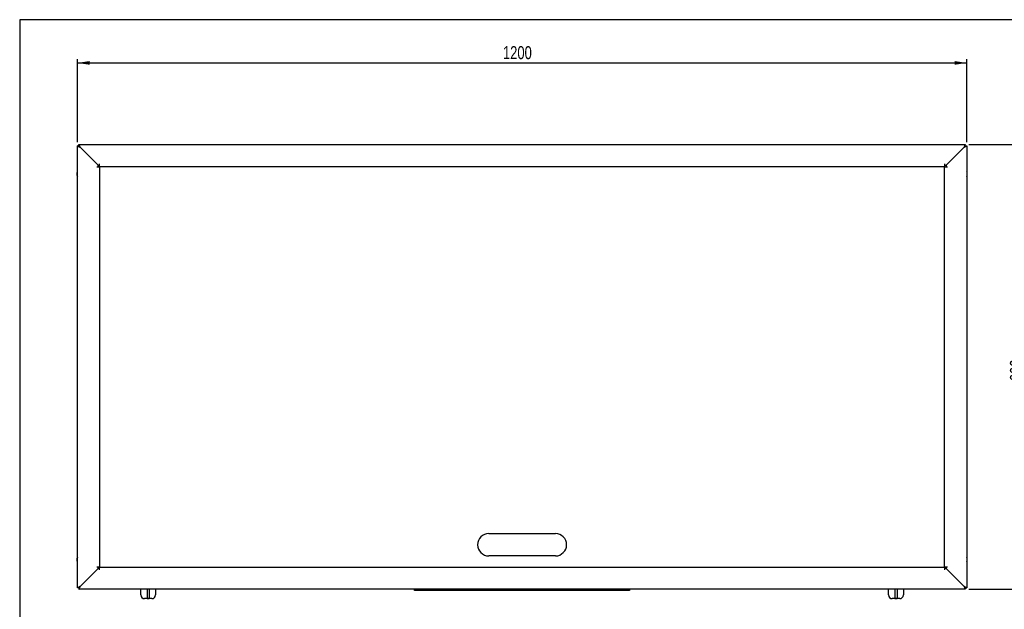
# Model space of a CAD drawing. Extents: x 24 to 2074, y 25 to 1460.
# Tile 3 of 4: x 24 to 1353, y 665 to 1460. Entities that reach past the tile are written whole.
import ezdxf

# ---------------------------------------------------------------- set-up
doc = ezdxf.new("R2010")
doc.units = 0
doc.layers.get('0').update_dxf_attribs({"linetype": 'CONTINUOUS'})
doc.layers.add('SLD-0', color=179, linetype='CONTINUOUS')
doc.styles.add('SLDTEXTSTYLE2', font='TXT', dxfattribs={"width": 0.75})
doc.dimstyles.new('SLDDIMSTYLE0', dxfattribs={"dimtxt": 17.5, "dimasz": 16.51, "dimexe": 0, "dimexo": 0.0625, "dimgap": 4.375, "dimtad": 1, "dimdec": 1, "dimrnd": 1e-09, "dimzin": 12, "dimtxsty": 'SLDTEXTSTYLE2', "dimsah": 1, "dimcen": 0.09, "dimazin": 3, "dimtfac": 1, "dimtdec": 1, "dimtofl": 0, "dimtmove": 0, "dimatfit": 3, "dimtolj": 1, "dimtzin": 12})

# ---------------------------------------------------------------- blocks, each defined once
blk = doc.blocks.new('*D1')
at = {"layer": 'SLD-0'}
for p, q in [((101.9, 1294.7), (101.9, 1406.7)), ((101.9, 1401.7), (1301.9, 1401.7)), ((1301.9, 1294.7), (1301.9, 1406.7))]:
    blk.add_line(p, q, dxfattribs=at)
for points in [[(101.9, 1401.7), (118.4, 1399.2), (118.4, 1404.2)], [(1301.9, 1401.7), (1285.4, 1404.2), (1285.4, 1399.2)]]:
    blk.add_solid(points, dxfattribs=at)
at = {"layer": 'SLD-0', "insert": (676, 1424.3), "char_height": 17.5, "attachment_point": 1, "style": 'SLDTEXTSTYLE2'}
blk.add_mtext('1200', dxfattribs=at)
blk = doc.blocks.new('*D2')
at = {"layer": 'SLD-0'}
for p, q in [((1304.9, 1291.7), (1387.7, 1291.7)), ((1382.7, 1291.7), (1382.7, 691.7)), ((1304.9, 691.7), (1387.7, 691.7))]:
    blk.add_line(p, q, dxfattribs=at)
for points in [[(1382.7, 1291.7), (1380.2, 1275.2), (1385.3, 1275.2)], [(1382.7, 691.7), (1385.3, 708.2), (1380.2, 708.2)]]:
    blk.add_solid(points, dxfattribs=at)
at = {"layer": 'SLD-0', "insert": (1360.2, 972.3), "char_height": 17.5, "attachment_point": 1, "rotation": 90, "style": 'SLDTEXTSTYLE2'}
blk.add_mtext('600', dxfattribs=at)

msp = doc.modelspace()

# ---------------------------------------------------------------- linework, layer by layer
at = {"color": 7, "linetype": 'CONTINUOUS'}
for p, q in [((2074, 1460), (24, 1460)), ((24, 1460), (24, 25)), ((101.91, 693.7), (101.91, 1289.7)), ((103.91, 1289.7), (101.91, 1289.7)), ((103.91, 1289.7), (103.91, 1291.7)), ((103.91, 1291.7), (1299.91, 1291.7)), ((1299.91, 1289.7), (1299.91, 1291.7)), ((1299.91, 1289.7), (1301.91, 1289.7)), ((1301.91, 1289.7), (1301.91, 693.7)), ((129.91, 1263.7), (105.91, 1287.7)), ((105.91, 1287.7), (129.91, 1263.7)), ((1297.91, 1287.7), (1273.91, 1263.7)), ((1273.91, 1263.7), (1297.91, 1287.7)), ((129.91, 1263.7), (131.91, 1263.7)), ((129.91, 1261.7), (129.91, 1263.7)), ((131.91, 1263.7), (131.91, 1265.7)), ((131.91, 1261.7), (131.91, 1263.7)), ((1271.91, 1265.7), (1271.91, 1263.7)), ((1271.91, 1263.7), (1271.91, 1261.7)), ((1271.91, 1263.7), (1273.91, 1263.7)), ((1273.91, 1263.7), (1273.91, 1261.7)), ((101.26, 1253.2), (101.26, 1250.2)), ((127.91, 1261.7), (129.91, 1261.7)), ((129.91, 1261.7), (131.91, 1261.7)), ((1271.91, 1261.7), (131.91, 1261.7)), ((131.91, 1261.7), (131.91, 721.7)), ((1271.91, 721.7), (1271.91, 1261.7)), ((1271.91, 1261.7), (1273.91, 1261.7)), ((1273.91, 1261.7), (1275.91, 1261.7)), ((1302.55, 1250.2), (1302.55, 1253.2)), ((656.91, 766.7), (746.91, 766.7)), ((101.26, 733.2), (101.26, 730.2)), ((746.91, 736.7), (656.91, 736.7)), ((1302.55, 730.2), (1302.55, 733.2)), ((105.91, 695.7), (129.91, 719.7)), ((129.91, 719.7), (105.91, 695.7)), ((129.91, 721.7), (127.91, 721.7)), ((129.91, 719.7), (129.91, 721.7)), ((131.91, 721.7), (129.91, 721.7)), ((131.91, 719.7), (129.91, 719.7)), ((131.91, 719.7), (131.91, 721.7)), ((131.91, 721.7), (1271.91, 721.7)), ((131.91, 717.7), (131.91, 719.7)), ((1271.91, 721.7), (1271.91, 719.7)), ((1273.91, 721.7), (1271.91, 721.7)), ((1271.91, 719.7), (1271.91, 717.7)), ((1273.91, 719.7), (1271.91, 719.7)), ((1275.91, 721.7), (1273.91, 721.7)), ((1273.91, 721.7), (1273.91, 719.7)), ((1273.91, 719.7), (1297.91, 695.7)), ((1297.91, 695.7), (1273.91, 719.7)), ((103.91, 693.7), (101.91, 693.7)), ((103.91, 693.7), (103.91, 691.7)), ((1299.91, 691.7), (103.91, 691.7)), ((187.41, 684.01), (187.41, 691.7)), ((195.91, 691.7), (195.91, 679.47)), ((198.91, 691.7), (198.91, 679.47)), ((207.41, 691.7), (207.41, 684.01)), ((556.91, 691.11), (556.91, 691.7)), ((556.91, 690.09), (556.91, 691.11)), ((846.91, 691.7), (846.91, 691.11)), ((846.91, 691.11), (846.91, 690.09)), ((1196.41, 684.01), (1196.41, 691.7)), ((1204.91, 691.7), (1204.91, 679.47)), ((1207.91, 691.7), (1207.91, 679.47)), ((1216.41, 691.7), (1216.41, 684.01)), ((1299.91, 693.7), (1299.91, 691.7)), ((1299.91, 693.7), (1301.91, 693.7)), ((195.91, 679.01), (192.41, 679.01)), ((195.91, 679.01), (195.91, 679.47)), ((198.91, 679.38), (195.91, 679.38)), ((198.91, 679.2), (195.91, 679.2)), ((195.91, 679.01), (198.91, 679.01)), ((198.91, 679.01), (198.91, 679.47)), ((202.41, 679.01), (198.91, 679.01)), ((846.91, 690.09), (556.91, 690.09)), ((1204.91, 679.01), (1201.41, 679.01)), ((1204.91, 679.01), (1204.91, 679.47)), ((1207.91, 679.38), (1204.91, 679.38)), ((1207.91, 679.2), (1204.91, 679.2)), ((1204.91, 679.01), (1207.91, 679.01)), ((1207.91, 679.01), (1207.91, 679.47)), ((1211.41, 679.01), (1207.91, 679.01))]:
    msp.add_line(p, q, dxfattribs=at)
at = {"color": 7, "linetype": 'CONTINUOUS', "flags": 128}
for points in [[(101.91, 1289.7), (101.98, 1289.66), (102.21, 1289.55), (102.58, 1289.36), (103.08, 1289.11), (103.68, 1288.81), (104.38, 1288.46), (105.13, 1288.09), (105.91, 1287.7)], [(105.91, 1287.7), (105.52, 1288.48), (105.14, 1289.23), (104.8, 1289.92), (104.49, 1290.53), (104.24, 1291.02), (104.06, 1291.39), (103.95, 1291.62), (103.91, 1291.7)], [(105.91, 1287.7), (105.52, 1288.09), (105.14, 1288.46), (104.8, 1288.81), (104.49, 1289.11), (104.24, 1289.36), (104.06, 1289.55), (103.95, 1289.66), (103.91, 1289.7)], [(103.91, 1289.7), (103.95, 1289.66), (104.06, 1289.55), (104.24, 1289.36), (104.49, 1289.11), (104.8, 1288.81), (105.14, 1288.46), (105.52, 1288.09), (105.91, 1287.7)], [(1299.91, 1291.7), (1299.87, 1291.62), (1299.75, 1291.39), (1299.57, 1291.02), (1299.32, 1290.53), (1299.02, 1289.92), (1298.67, 1289.23), (1298.3, 1288.48), (1297.91, 1287.7)], [(1299.91, 1289.7), (1299.87, 1289.66), (1299.75, 1289.55), (1299.57, 1289.36), (1299.32, 1289.11), (1299.02, 1288.81), (1298.67, 1288.46), (1298.3, 1288.09), (1297.91, 1287.7)], [(1297.91, 1287.7), (1298.69, 1288.09), (1299.44, 1288.46), (1300.13, 1288.81), (1300.74, 1289.11), (1301.23, 1289.36), (1301.6, 1289.55), (1301.83, 1289.66), (1301.91, 1289.7)], [(1297.91, 1287.7), (1298.3, 1288.09), (1298.67, 1288.46), (1299.02, 1288.81), (1299.32, 1289.11), (1299.57, 1289.36), (1299.75, 1289.55), (1299.87, 1289.66), (1299.91, 1289.7)], [(105.91, 695.7), (105.13, 695.31), (104.38, 694.93), (103.68, 694.59), (103.08, 694.28), (102.58, 694.04), (102.21, 693.85), (101.98, 693.74), (101.91, 693.7)], [(103.91, 691.7), (103.95, 691.78), (104.06, 692), (104.24, 692.37), (104.49, 692.87), (104.8, 693.48), (105.14, 694.17), (105.52, 694.92), (105.91, 695.7)], [(103.91, 693.7), (103.95, 693.74), (104.06, 693.85), (104.24, 694.04), (104.49, 694.28), (104.8, 694.59), (105.14, 694.93), (105.52, 695.31), (105.91, 695.7)], [(105.91, 695.7), (105.52, 695.31), (105.14, 694.93), (104.8, 694.59), (104.49, 694.28), (104.24, 694.04), (104.06, 693.85), (103.95, 693.74), (103.91, 693.7)], [(1297.91, 695.7), (1298.3, 694.92), (1298.67, 694.17), (1299.02, 693.48), (1299.32, 692.87), (1299.57, 692.37), (1299.75, 692), (1299.87, 691.78), (1299.91, 691.7)], [(1297.91, 695.7), (1298.3, 695.31), (1298.67, 694.93), (1299.02, 694.59), (1299.32, 694.28), (1299.57, 694.04), (1299.75, 693.85), (1299.87, 693.74), (1299.91, 693.7)], [(1301.91, 693.7), (1301.83, 693.74), (1301.6, 693.85), (1301.23, 694.04), (1300.74, 694.28), (1300.13, 694.59), (1299.44, 694.93), (1298.69, 695.31), (1297.91, 695.7)], [(1299.91, 693.7), (1299.87, 693.74), (1299.75, 693.85), (1299.57, 694.04), (1299.32, 694.28), (1299.02, 694.59), (1298.67, 694.93), (1298.3, 695.31), (1297.91, 695.7)]]:
    msp.add_lwpolyline(points, dxfattribs=at)
at = {"color": 7, "linetype": 'CONTINUOUS'}
for centre, radius, start, end in [((101.76, 1253.2), 0.5, 166.27843, 180), ((101.76, 1250.2), 0.5, 180, 193.72157), ((1302.05, 1253.2), 0.5, 0, 13.72157), ((1302.05, 1250.2), 0.5, 346.27843, 0), ((656.91, 751.7), 15, 90, 270), ((746.91, 751.7), 15, 270, 90), ((101.76, 733.2), 0.5, 166.27843, 180), ((1302.05, 733.2), 0.5, 0, 13.72157), ((101.76, 730.2), 0.5, 180, 193.72157), ((1302.05, 730.2), 0.5, 346.27843, 0), ((192.41, 684.01), 5, 180, 270), ((202.41, 684.01), 5, 270, 0), ((1201.41, 684.01), 5, 180, 270), ((1211.41, 684.01), 5, 270, 0)]:
    msp.add_arc(centre, radius, start, end, dxfattribs=at)
for points, knots in [([(101.28, 1250.1), (101.28, 1250.09), (101.35, 1249.57), (101.57, 1249.01), (101.87, 1248.53), (101.91, 1248.48)], [0, 0, 0, 0, 0.0239244, 0.8977533, 1, 1, 1, 1]), ([(101.93, 1254.93), (101.81, 1254.72), (101.51, 1254.21), (101.38, 1253.64), (101.3, 1253.3)], [0, 0, 0, 0, 0.4162568, 1, 1, 1, 1]), ([(1302.54, 1253.29), (1302.54, 1253.3), (1302.47, 1253.82), (1302.25, 1254.39), (1301.94, 1254.87), (1301.9, 1254.93)], [0, 0, 0, 0, 0.0280361, 0.891246, 1, 1, 1, 1]), ([(1301.9, 1248.5), (1302.01, 1248.7), (1302.31, 1249.21), (1302.44, 1249.78), (1302.52, 1250.12)], [0, 0, 0, 0, 0.40034306, 1, 1, 1, 1]), ([(101.94, 734.93), (101.84, 734.78), (101.53, 734.27), (101.39, 733.69), (101.29, 733.28)], [0, 0, 0, 0, 0.3010769, 1, 1, 1, 1]), ([(1302.54, 733.29), (1302.42, 733.75), (1302.27, 734.33), (1301.95, 734.83), (1301.89, 734.93)], [0, 0, 0, 0, 0.801799, 1, 1, 1, 1]), ([(101.28, 730.1), (101.4, 729.64), (101.54, 729.07), (101.86, 728.58), (101.91, 728.49)], [0, 0, 0, 0, 0.8138929, 1, 1, 1, 1]), ([(1301.89, 728.5), (1301.98, 728.64), (1302.29, 729.14), (1302.43, 729.71), (1302.52, 730.12)], [0, 0, 0, 0, 0.287295, 1, 1, 1, 1])]:
    msp.add_open_spline(points, degree=3, knots=knots, dxfattribs=at)

# ---------------------------------------------------------------- dimensions: what is measured, and where the dimension line sits
at = {"layer": 'SLD-0'}
dim = msp.add_linear_dim(base=(1301.91, 1401.7), p1=(101.91, 1289.7), p2=(1301.91, 1289.7), dimstyle='SLDDIMSTYLE0', dxfattribs=at)
dim.commit()
dim.dimension.update_dxf_attribs({"geometry": '*D1', "text_midpoint": (701.91, 1401.7), "dimtype": 160})
dim = msp.add_linear_dim(base=(1382.73, 691.7), p1=(1299.91, 1291.7), p2=(1299.91, 691.7), angle=90, dimstyle='SLDDIMSTYLE0', dxfattribs=at)
dim.commit()
dim.dimension.update_dxf_attribs({"geometry": '*D2', "text_midpoint": (1382.73, 991.7), "dimtype": 160})

doc.saveas('drawing.dxf')
